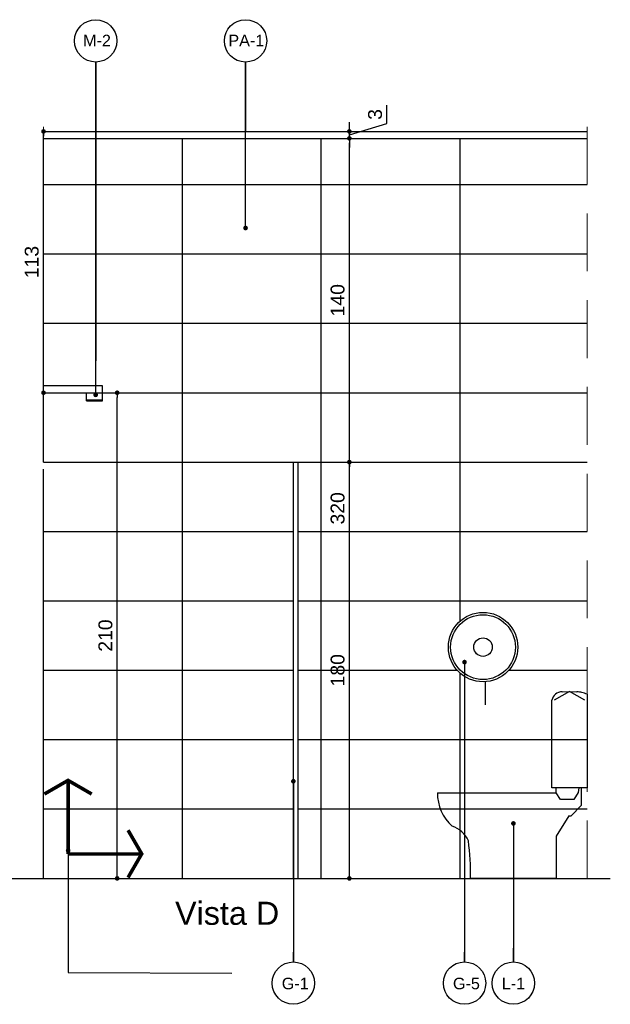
# Model space of a CAD drawing. Header units: metres. Extents: x -44 to 208, y -13 to 238.
# Tile 22 of 154: x 6.62 to 9.18, y 62.87 to 67.13. Entities that reach past the tile are written whole.
import ezdxf

# ---------------------------------------------------------------- set-up
doc = ezdxf.new("R2010")
doc.units = ezdxf.units.M
doc.header["$MEASUREMENT"] = 0
doc.linetypes.add('HIDDEN', pattern=[0.375, 0.25, -0.125])
doc.layers.add('A4Proj', color=1, linetype='HIDDEN', lineweight=9)
doc.layers.add('ARQ_VIS_003', color=4, linetype='Continuous', lineweight=25)
for name, color, linetype in [('ALV-CONS', 12, 'Continuous'), ('CTA-GER', 35, 'Continuous'), ('HTC-PIS', 8, 'Continuous'), ('LAY-COR', 31, 'Continuous'), ('LAY-HID', 251, 'Continuous'), ('LAY-MOB', 251, 'Continuous'), ('TXT-ESP', 40, 'Continuous'), ('VIS-V01', 6, 'Continuous'), ('VIS-V06', 9, 'Continuous')]:
    doc.layers.add(name, color=color, linetype=linetype)
doc.styles.add('ARIAL', font='arial.ttf')
doc.styles.add('Texto Cota', font='arial.ttf')
doc.dimstyles.new('ARQ-1-25', dxfattribs={"dimtxt": 0.06, "dimasz": 0.02, "dimexe": 0.04, "dimexo": 0.04, "dimgap": 0.02, "dimtad": 1, "dimdec": 0, "dimlfac": 100, "dimzin": 4, "dimdsep": 46, "dimtxsty": 'Texto Cota', "dimblk1": 'DOT', "dimblk2": 'DOT', "dimsah": 1, "dimcen": 0.05, "dimclrd": 161, "dimclre": 161, "dimclrt": 40, "dimaunit": 1, "dimazin": 3, "dimtfac": 1.8, "dimtdec": 0, "dimtmove": 1, "dimatfit": 1, "dimldrblk": 'DOT', "dimfxl": 1, "dimtolj": 1, "dimtzin": 4, "dimarcsym": 0})

# ---------------------------------------------------------------- blocks, each defined once
blk = doc.blocks.new('VASO SANT.VISTA')
at = {"layer": 'LAY-HID'}
for p, q in [((15.8884, -6.3977), (15.8217, -6.4357)), ((15.8569, -6.399), (15.8884, -6.3977)), ((15.9551, -6.4357), (15.8884, -6.3977)), ((15.8884, -6.3977), (15.9199, -6.399)), ((15.9648, -6.41), (15.9648, -6.8144)), ((15.812, -6.8144), (15.812, -6.4355)), ((15.3176, -6.8359), (15.8314, -6.8359)), ((15.9648, -6.8144), (15.812, -6.8144)), ((15.8314, -6.8359), (15.8314, -6.8144)), ((15.8499, -6.8644), (15.8314, -6.8359)), ((15.9257, -6.8352), (15.9068, -6.8644)), ((15.9294, -6.8144), (15.9257, -6.8352)), ((15.9394, -6.8144), (15.9394, -6.8909)), ((15.9068, -6.8644), (15.8499, -6.8644)), ((15.9394, -6.8909), (15.8953, -6.9358)), ((15.885, -6.9358), (15.8314, -7.024)), ((15.885, -6.9358), (15.8953, -6.9358)), ((15.8314, -7.024), (15.8314, -7.2059)), ((15.6569, -7.2059), (15.4606, -7.2059)), ((15.8314, -7.2059), (15.4606, -7.2059))]:
    blk.add_line(p, q, dxfattribs=at)
for centre, radius, start, end in [((15.8562, -6.4439), 0.0449, 89.0509, 169.2503), ((15.9036, -6.5982), 0.1999, 78.7975, 85.3102), ((15.9262, -6.4839), 0.0834, 62.4468, 78.7975), ((15.5097, -6.8378), 0.1921, 179.4345, 227.8177), ((15.3452, -7.0911), 0.1165, 24.3287, 72.2761), ((14.3655, -7.186), 1.0953, 358.9603, 7.4953)]:
    blk.add_arc(centre, radius, start, end, dxfattribs=at)
blk = doc.blocks.new('_DOT')
at = {"color": 0, "linetype": 'ByBlock'}
blk.add_line((-0.5, 0), (-1, 0), dxfattribs=at)
at = {"color": 0, "linetype": 'ByBlock', "const_width": 0.5}
blk.add_lwpolyline([(-0.25, 0, 1), (0.25, 0, 1)], format="xyb", close=True, dxfattribs=at)
blk = doc.blocks.new('SENT.ASSENT.')
at = {"const_width": 0.0117}
for points in [[(0.1532, 0.3952), (0.072, 0.3483)], [(0.1473, 0.3952), (0.2285, 0.3483)], [(0.15, 0.3938), (0.15, 0.15)], [(0.3952, 0.1468), (0.3483, 0.228)], [(0.3938, 0.15), (0.15, 0.15)], [(0.3952, 0.1527), (0.3483, 0.0715)]]:
    blk.add_lwpolyline(points, dxfattribs=at)
blk = doc.blocks.new('*D3799')
at = {"layer": 'CTA-GER', "color": 161, "lineweight": -2, "transparency": 16777216}
for p, q in [((7.8659, 65.2159), (8.088, 65.2159)), ((8.048, 63.4359), (8.048, 65.1959)), ((7.8659, 63.4159), (8.088, 63.4159))]:
    blk.add_line(p, q, dxfattribs=at)
at = {"layer": 'Defpoints', "color": 0, "transparency": 16777216}
for p in [(7.8259, 65.2159), (8.048, 65.2159), (7.8259, 63.4159)]:
    blk.add_point(p, dxfattribs=at)
at = {"layer": 'CTA-GER', "color": 161, "lineweight": -2, "transparency": 16777216, "xscale": 0.02, "yscale": 0.02, "zscale": 0.02}
for p, rotation in [((8.048, 65.2159), 90), ((8.048, 63.4159), 270)]:
    blk.add_blockref('_DOT', p, dxfattribs=dict(at, rotation=rotation))
at = {"layer": 'CTA-GER', "color": 40, "transparency": 16777216, "insert": (7.9974, 64.3159), "char_height": 0.06, "attachment_point": 5, "rotation": 90, "style": 'Texto Cota'}
blk.add_mtext('\\A1;180', dxfattribs=at)
blk = doc.blocks.new('*D3800')
at = {"layer": 'CTA-GER', "color": 161, "lineweight": -2, "transparency": 16777216}
for p, q in [((7.9409, 66.6159), (8.088, 66.6159)), ((8.048, 65.2359), (8.048, 66.5959)), ((7.8659, 65.2159), (8.088, 65.2159))]:
    blk.add_line(p, q, dxfattribs=at)
at = {"layer": 'Defpoints', "color": 0, "transparency": 16777216}
for p in [(7.9009, 66.6159), (8.048, 66.6159), (7.8259, 65.2159)]:
    blk.add_point(p, dxfattribs=at)
at = {"layer": 'CTA-GER', "color": 161, "lineweight": -2, "transparency": 16777216, "xscale": 0.02, "yscale": 0.02, "zscale": 0.02}
for p, rotation in [((8.048, 66.6159), 90), ((8.048, 65.2159), 270)]:
    blk.add_blockref('_DOT', p, dxfattribs=dict(at, rotation=rotation))
at = {"layer": 'CTA-GER', "color": 40, "transparency": 16777216, "insert": (7.9974, 65.9159), "char_height": 0.06, "attachment_point": 5, "rotation": 90, "style": 'Texto Cota'}
blk.add_mtext('\\A1;140', dxfattribs=at)
blk = doc.blocks.new('*D3801')
at = {"layer": 'CTA-GER', "color": 161, "lineweight": -2, "transparency": 16777216}
for p, q in [((8.21, 66.6795), (8.21, 66.7588)), ((8.048, 66.6659), (8.048, 66.6859)), ((8.048, 66.6309), (8.21, 66.6795)), ((7.9409, 66.6459), (8.088, 66.6459)), ((8.048, 66.6159), (8.048, 66.6459)), ((8.048, 66.6159), (8.048, 66.6459)), ((7.9409, 66.6159), (8.088, 66.6159)), ((8.048, 66.5959), (8.048, 66.5759))]:
    blk.add_line(p, q, dxfattribs=at)
at = {"layer": 'Defpoints', "color": 0, "transparency": 16777216}
for p in [(7.9009, 66.6459), (8.048, 66.6459), (7.9009, 66.6159)]:
    blk.add_point(p, dxfattribs=at)
at = {"layer": 'CTA-GER', "color": 161, "lineweight": -2, "transparency": 16777216, "xscale": 0.02, "yscale": 0.02, "zscale": 0.02}
for p, rotation in [((8.048, 66.6459), 270), ((8.048, 66.6159), 90)]:
    blk.add_blockref('_DOT', p, dxfattribs=dict(at, rotation=rotation))
at = {"layer": 'CTA-GER', "color": 40, "transparency": 16777216, "insert": (8.1593, 66.7192), "char_height": 0.06, "attachment_point": 5, "rotation": 90, "style": 'Texto Cota'}
blk.add_mtext('\\A1;3', dxfattribs=at)
blk = doc.blocks.new('*D3802')
at = {"layer": 'CTA-GER', "color": 161, "lineweight": -2, "transparency": 16777216}
blk.add_line((8.048, 63.4359), (8.048, 66.5959), dxfattribs=at)
at = {"layer": 'Defpoints', "color": 0, "transparency": 16777216}
for p in [(8.048, 66.6159), (8.048, 66.6159), (8.048, 63.4159)]:
    blk.add_point(p, dxfattribs=at)
at = {"layer": 'CTA-GER', "color": 161, "lineweight": -2, "transparency": 16777216, "xscale": 0.02, "yscale": 0.02, "zscale": 0.02}
for p, rotation in [((8.048, 66.6159), 90), ((8.048, 63.4159), 270)]:
    blk.add_blockref('_DOT', p, dxfattribs=dict(at, rotation=rotation))
at = {"layer": 'CTA-GER', "color": 40, "transparency": 16777216, "insert": (7.9974, 65.0159), "char_height": 0.06, "attachment_point": 5, "rotation": 90, "style": 'Texto Cota'}
blk.add_mtext('\\A1;320', dxfattribs=at)
blk = doc.blocks.new('*D3803')
at = {"layer": 'CTA-GER', "color": 161, "lineweight": -2, "transparency": 16777216}
for p, q in [((6.7659, 65.5159), (7.0844, 65.5159)), ((7.0444, 63.4359), (7.0444, 65.4959)), ((6.7659, 63.4159), (7.0844, 63.4159))]:
    blk.add_line(p, q, dxfattribs=at)
at = {"layer": 'Defpoints', "color": 0, "transparency": 16777216}
for p in [(6.7259, 65.5159), (7.0444, 65.5159), (6.7259, 63.4159)]:
    blk.add_point(p, dxfattribs=at)
at = {"layer": 'CTA-GER', "color": 161, "lineweight": -2, "transparency": 16777216, "xscale": 0.02, "yscale": 0.02, "zscale": 0.02}
for p, rotation in [((7.0444, 65.5159), 90), ((7.0444, 63.4159), 270)]:
    blk.add_blockref('_DOT', p, dxfattribs=dict(at, rotation=rotation))
at = {"layer": 'CTA-GER', "color": 40, "transparency": 16777216, "insert": (6.9938, 64.4659), "char_height": 0.06, "attachment_point": 5, "rotation": 90, "style": 'Texto Cota'}
blk.add_mtext('\\A1;210', dxfattribs=at)
blk = doc.blocks.new('*D3804')
at = {"layer": 'CTA-GER', "color": 161, "lineweight": -2, "transparency": 16777216}
blk.add_line((6.7259, 65.5359), (6.7259, 66.6259), dxfattribs=at)
at = {"layer": 'Defpoints', "color": 0, "transparency": 16777216}
for p in [(6.7259, 66.6459), (6.7259, 66.6459), (6.7259, 65.5159)]:
    blk.add_point(p, dxfattribs=at)
at = {"layer": 'CTA-GER', "color": 161, "lineweight": -2, "transparency": 16777216, "xscale": 0.02, "yscale": 0.02, "zscale": 0.02}
for p, rotation in [((6.7259, 66.6459), 90), ((6.7259, 65.5159), 270)]:
    blk.add_blockref('_DOT', p, dxfattribs=dict(at, rotation=rotation))
at = {"layer": 'CTA-GER', "color": 40, "transparency": 16777216, "insert": (6.6753, 66.0809), "char_height": 0.06, "attachment_point": 5, "rotation": 90, "style": 'Texto Cota'}
blk.add_mtext('\\A1;113', dxfattribs=at)

msp = doc.modelspace()

# ---------------------------------------------------------------- hatches: boundary and pattern name
at = {"layer": 'HTC-PIS'}
h = msp.add_hatch(dxfattribs=at)
h.set_pattern_fill('_USER', color=256, scale=0.3, pattern_type=0)
h.set_pattern_definition([(0, (6.72594, 63.41592), (0, 0.3), [])])
h.paths.add_polyline_path([(7.8059, 65.2159), (7.8259, 65.2159), (7.8259, 63.4159), (9.0759, 63.4159), (9.0759, 66.6159), (6.7259, 66.6159), (6.7259, 65.2159), (6.7259, 65.131), (6.9812, 65.1509), (6.9118, 65.1509), (6.9118, 65.1859), (6.7259, 65.1859), (6.7259, 63.4159), (7.8059, 63.4159)])
h.paths.add_polyline_path([(6.8324, 63.5217), (7.1503, 63.5217), (7.1505, 63.522), (7.1507, 63.5217), (6.8324, 63.5217), (6.8324, 63.8396), (6.832, 63.8398), (6.8324, 63.84)], flags=16)
edge = h.paths.add_edge_path(flags=16)
edge.add_arc((8.6259, 64.4159), 0.15, 0, 360)
edge = h.paths.add_edge_path(flags=0)
edge.add_arc((8.6259, 64.4159), 0.14, 0, 360)
edge = h.paths.add_edge_path(flags=0)
edge.add_arc((8.6259, 64.4159), 0.04, 0, 360)
h = msp.add_hatch(dxfattribs=at)
h.set_pattern_fill('_USER', color=256, scale=0.6, angle=90, pattern_type=0)
h.set_pattern_definition([(90, (6.72594, 63.4159), (-0.6, 4e-17), [])])
h.paths.add_polyline_path([(7.8059, 65.2159), (7.8259, 65.2159), (7.8259, 63.4159), (9.0759, 63.4159), (9.0759, 66.6159), (6.7259, 66.6159), (6.7259, 65.2159), (6.9812, 65.2159), (6.9812, 65.1509), (6.9118, 65.1509), (6.9118, 65.1859), (6.7259, 65.1859), (6.7259, 63.4159), (7.8059, 63.4159)])
h.paths.add_polyline_path([(6.8324, 63.5217), (7.1503, 63.5217), (7.1505, 63.522), (7.1507, 63.5217), (6.8324, 63.5217), (6.8324, 63.8396), (6.832, 63.8398), (6.8324, 63.84)], flags=16)
h.paths.add_polyline_path([(8.7759, 64.4159, -1), (8.4759, 64.4159, -1)], flags=16)
h.paths.add_polyline_path([(8.7659, 64.4159, -1), (8.4859, 64.4159, -1)], flags=0)
h.paths.add_polyline_path([(8.6659, 64.4159, -1), (8.5859, 64.4159, -1)], flags=0)

# ---------------------------------------------------------------- linework, layer by layer
at = {"layer": 'A4Proj'}
for p, q in [((6.7259, 63.4159), (6.7259, 66.7459)), ((9.0759, 63.4159), (9.0759, 66.7459))]:
    msp.add_line(p, q, dxfattribs=at)
at = {"layer": 'ARQ_VIS_003'}
for p, q in [((7.8059, 63.4159), (7.8059, 65.2159)), ((7.8059, 65.2159), (7.8259, 65.2159)), ((7.8259, 65.2159), (7.8259, 63.4159))]:
    msp.add_line(p, q, dxfattribs=at)
at = {"layer": 'CTA-GER'}
for centre in [(6.9515, 67.0374), (7.5993, 67.0374), (7.8059, 62.963), (8.5458, 62.963), (8.7571, 62.963)]:
    msp.add_circle(centre, 0.0915, dxfattribs=at)
at = {"layer": 'LAY-COR'}
for p, q in [((6.7259, 66.6459), (9.0759, 66.6459)), ((6.7259, 66.6159), (6.7259, 66.6459)), ((6.7259, 66.6159), (9.0759, 66.6159))]:
    msp.add_line(p, q, dxfattribs=at)
at = {"layer": 'LAY-MOB'}
msp.add_line((8.6355, 64.2662), (8.6355, 64.1662), dxfattribs=at)
for radius in [0.15, 0.14, 0.04]:
    msp.add_circle((8.6259, 64.4159), radius, dxfattribs=at)
at = {"layer": 'VIS-V01'}
msp.add_line((0.1259, 63.4159), (9.1759, 63.4159), dxfattribs=at)
at = {"layer": 'VIS-V06'}
for p, q in [((6.9812, 65.5459), (6.7259, 65.5459)), ((6.9812, 65.4809), (6.9812, 65.5459)), ((6.7259, 65.5159), (6.9118, 65.5159)), ((6.9118, 65.4809), (6.9118, 65.5159)), ((6.9118, 65.4859), (6.9812, 65.4859)), ((6.9118, 65.4809), (6.9812, 65.4809))]:
    msp.add_line(p, q, dxfattribs=at)

# ---------------------------------------------------------------- block references
msp.add_blockref('VASO SANT.VISTA', (-6.8889, 70.6218))
at = {"layer": 'ALV-CONS', "xscale": -1.306385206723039, "yscale": 1.306385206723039, "zscale": 1.306385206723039, "rotation": 270}
msp.add_blockref('SENT.ASSENT.', (6.6364, 63.3257), dxfattribs=at)

# ---------------------------------------------------------------- texts
at = {"layer": 'TXT-ESP', "style": 'ARIAL'}
for s, p in [('M-2', (6.8971, 67.014)), ('PA-1', (7.525, 67.014)), ('G-1', (7.7559, 62.9364)), ('G-5', (8.4958, 62.9364)), ('L-1', (8.7071, 62.9364))]:
    msp.add_text(s, height=0.05, dxfattribs=at).set_placement(p)
at = {"layer": 'TXT-ESP', "insert": (7.2946, 63.3151), "char_height": 0.1, "width": 4.065183, "attachment_point": 1, "style": 'ARIAL'}
msp.add_mtext('Vista D', dxfattribs=at)

# ---------------------------------------------------------------- dimensions: what is measured, and where the dimension line sits
at = {"layer": 'CTA-GER'}
for base, p1, p2, picture, middle in [((8.048, 66.6459), (7.9009, 66.6159), (7.9009, 66.6459), '*D3801', (8.1593, 66.6995)), ((6.7259, 66.6459), (6.7259, 65.5159), (6.7259, 66.6459), '*D3804', (6.6753, 66.0809)), ((8.048, 66.6159), (7.8259, 65.2159), (7.9009, 66.6159), '*D3800', (7.9974, 65.9159)), ((8.048, 66.6159), (8.048, 63.4159), (8.048, 66.6159), '*D3802', (7.9974, 65.0159)), ((7.0444, 65.5159), (6.7259, 63.4159), (6.7259, 65.5159), '*D3803', (6.9938, 64.4659)), ((8.048, 65.2159), (7.8259, 63.4159), (7.8259, 65.2159), '*D3799', (7.9974, 64.3159))]:
    dim = msp.add_linear_dim(base=base, p1=p1, p2=p2, angle=90, dimstyle='ARQ-1-25', dxfattribs=at)
    dim.commit()
    dim.dimension.update_dxf_attribs({"geometry": picture, "text_midpoint": middle})

# ---------------------------------------------------------------- leaders
for points in [[(6.9515, 65.5067), (6.9515, 66.9459), (6.9515, 65.6533)], [(7.5993, 66.2282), (7.5993, 66.9459), (7.5993, 66.6459)], [(8.5458, 64.3512), (8.5458, 63.0545), (8.5458, 63.0962)], [(7.8059, 63.8359), (7.8059, 63.0545), (7.8059, 63.0962)], [(8.7571, 63.6535), (8.7571, 63.0545), (8.7571, 63.1138)], [(6.8324, 63.5363), (6.8324, 63.0085), (7.5407, 63.0054)]]:
    msp.add_leader(points, dimstyle='ARQ-1-25', dxfattribs=at)

doc.saveas('drawing.dxf')
